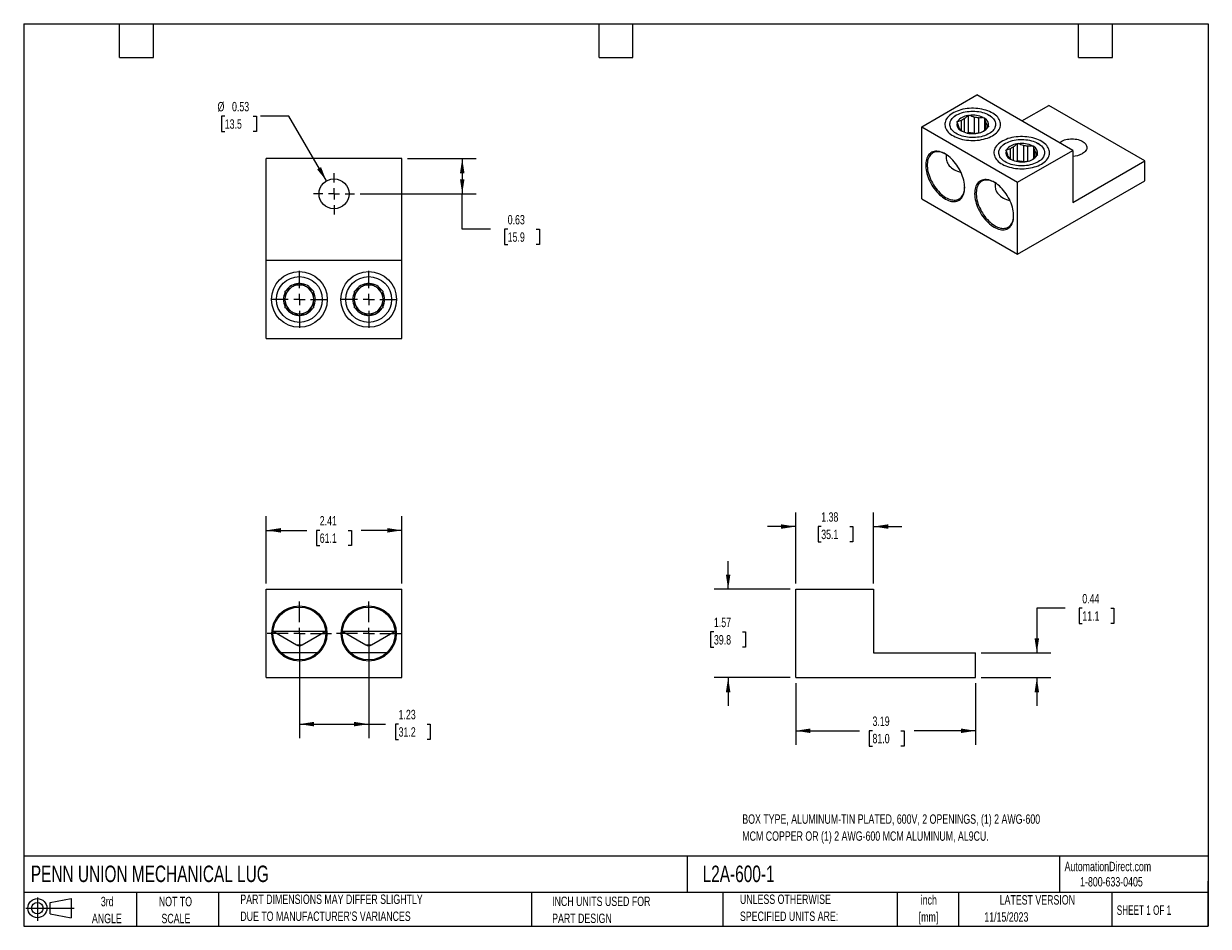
# Model space of a CAD drawing. Header units: inches. Extents: x 0.5 to 21.5, y 0.5 to 16.5.
import ezdxf

# ---------------------------------------------------------------- set-up
doc = ezdxf.new("R2010")
doc.units = ezdxf.units.IN
doc.header["$LTSCALE"] = 2
doc.header["$MEASUREMENT"] = 0
doc.linetypes.add('CENTERX2', pattern=[0.8, 0.5, -0.1, 0.1, -0.1])
doc.layers.add('CENTER', color=40, linetype='CENTERX2')
doc.layers.add('SLD-DEFPOINTS', color=7, linetype='Continuous')
doc.layers.add('DIMENSIONS', color=140, linetype='Continuous', lineweight=25)
doc.layers.add('TEXT', color=140, linetype='Continuous', lineweight=25)
doc.styles.add('SLDTEXTSTYLE0', font='TXT', dxfattribs={"width": 0.7})
doc.styles.add('SLDTEXTSTYLE1', font='TXT', dxfattribs={"width": 0.65})
doc.dimstyles.new('SLDDIMSTYLE0', dxfattribs={"dimtxt": 0.169922, "dimasz": 0.26, "dimexe": 0, "dimexo": 0.0625, "dimgap": 0.04248, "dimtad": 0, "dimtih": 1, "dimtoh": 1, "dimrnd": 1e-09, "dimzin": 12, "dimdsep": 46, "dimtxsty": 'SLDTEXTSTYLE0', "dimsah": 1, "dimcen": 0.09, "dimadec": 0, "dimazin": 3, "dimtfac": 1, "dimtofl": 0, "dimtmove": 0, "dimatfit": 3, "dimfxl": 0, "dimfrac": 2, "dimtolj": 1, "dimtzin": 12, "dimarcsym": 0})
doc.dimstyles.new('SLDDIMSTYLE1', dxfattribs={"dimtxt": 0.169922, "dimasz": 0.26, "dimexe": 0, "dimexo": 0.0625, "dimgap": 0.04248, "dimtad": 0, "dimtih": 1, "dimtoh": 1, "dimrnd": 1e-09, "dimzin": 12, "dimdsep": 46, "dimtxsty": 'SLDTEXTSTYLE0', "dimsah": 1, "dimcen": 0.09, "dimadec": 0, "dimazin": 3, "dimtfac": 1, "dimtmove": 0, "dimatfit": 0, "dimfxl": 0, "dimfrac": 2, "dimtolj": 1, "dimtzin": 12, "dimarcsym": 0})
doc.dimstyles.new('SLDDIMSTYLE2', dxfattribs={"dimtxt": 0.169922, "dimasz": 0.26, "dimexe": 0, "dimexo": 0.0625, "dimgap": 0.04248, "dimtad": 0, "dimtih": 1, "dimtoh": 1, "dimrnd": 1e-09, "dimdsep": 46, "dimtxsty": 'SLDTEXTSTYLE0', "dimsah": 1, "dimcen": 0.09, "dimadec": 0, "dimazin": 2, "dimtfac": 1, "dimtmove": 0, "dimatfit": 0, "dimfxl": 0, "dimfrac": 2, "dimtolj": 1, "dimtzin": 12, "dimarcsym": 0})
doc.dimstyles.new('SLDDIMSTYLE3', dxfattribs={"dimtxt": 0.169922, "dimasz": 0.26, "dimexe": 0, "dimexo": 0.0625, "dimgap": 0.04248, "dimtad": 0, "dimtih": 1, "dimtoh": 1, "dimrnd": 1e-09, "dimdsep": 46, "dimtxsty": 'SLDTEXTSTYLE0', "dimsah": 1, "dimcen": 0.09, "dimadec": 0, "dimazin": 2, "dimtfac": 1, "dimtofl": 0, "dimtmove": 0, "dimatfit": 3, "dimfxl": 0, "dimfrac": 2, "dimtolj": 1, "dimtzin": 12, "dimarcsym": 0})
doc.dimstyles.new('SLDDIMSTYLE4', dxfattribs={"dimtxt": 0.169922, "dimasz": 0.26, "dimexe": 0, "dimexo": 0.0625, "dimgap": 0.04248, "dimtad": 0, "dimtih": 1, "dimtoh": 1, "dimrnd": 1e-09, "dimdsep": 46, "dimtxsty": 'SLDTEXTSTYLE0', "dimsah": 1, "dimcen": 0, "dimadec": 0, "dimazin": 2, "dimtfac": 1, "dimtofl": 0, "dimtmove": 0, "dimatfit": 3, "dimfxl": 0, "dimfrac": 2, "dimtolj": 1, "dimtzin": 12, "dimarcsym": 0})

# ---------------------------------------------------------------- blocks, each defined once
blk = doc.blocks.new('Block11')
at = {"color": 7, "linetype": 'Continuous', "lineweight": 18}
for p, q in [((0, 0.227), (0.856, 0.227)), ((0.204, 0.418), (0.204, 0)), ((0.431, 0.328), (0.801, 0.396)), ((0.431, 0.126), (0.431, 0.328)), ((0.801, 0.396), (0.801, 0.058)), ((0.431, 0.126), (0.801, 0.058))]:
    blk.add_line(p, q, dxfattribs=at)
for radius in [0.169, 0.101]:
    blk.add_circle((0.204, 0.227), radius, dxfattribs=at)
blk = doc.blocks.new('Block12')
at = {"layer": 'SLD-DEFPOINTS'}
blk.add_blockref('Block11', (0, 0), dxfattribs=at)
blk = doc.blocks.new('_D')
at = {"layer": 'DIMENSIONS'}
for p, q in [((4.799, 6.574), (4.799, 7.769)), ((7.204, 6.574), (7.204, 7.769)), ((4.799, 7.519), (5.518, 7.519)), ((5.748, 7.519), (5.691, 7.519)), ((5.691, 7.519), (5.691, 7.249)), ((6.253, 7.519), (6.31, 7.519)), ((6.31, 7.519), (6.31, 7.249)), ((7.204, 7.519), (6.483, 7.519)), ((5.691, 7.249), (5.748, 7.249)), ((6.31, 7.249), (6.253, 7.249))]:
    blk.add_line(p, q, dxfattribs=at)
for points in [[(4.799, 7.519), (5.059, 7.479), (5.059, 7.559)], [(7.204, 7.519), (6.944, 7.559), (6.944, 7.479)]]:
    blk.add_solid(points, dxfattribs=at)
at = {"layer": 'DIMENSIONS', "char_height": 0.1667, "attachment_point": 1, "style": 'SLDTEXTSTYLE0'}
for s, insert in [('2.41', (5.748, 7.772)), ('61.1', (5.748, 7.464))]:
    blk.add_mtext(s, dxfattribs=dict(at, insert=insert))
blk = doc.blocks.new('_D_1')
at = {"layer": 'DIMENSIONS'}
for p, q in [((5.387, 5.591), (5.387, 3.834)), ((6.616, 5.591), (6.616, 3.834)), ((5.387, 4.084), (6.616, 4.084)), ((6.616, 4.084), (6.915, 4.084)), ((7.146, 4.084), (7.089, 4.084)), ((7.089, 4.084), (7.089, 3.814)), ((7.651, 4.084), (7.708, 4.084)), ((7.708, 4.084), (7.708, 3.814)), ((7.089, 3.814), (7.146, 3.814)), ((7.708, 3.814), (7.651, 3.814))]:
    blk.add_line(p, q, dxfattribs=at)
for points in [[(5.387, 4.084), (5.647, 4.044), (5.647, 4.124)], [(6.616, 4.084), (6.356, 4.124), (6.356, 4.044)]]:
    blk.add_solid(points, dxfattribs=at)
at = {"layer": 'DIMENSIONS', "char_height": 0.1667, "attachment_point": 1, "style": 'SLDTEXTSTYLE0'}
for s, insert in [('1.23', (7.146, 4.337)), ('31.2', (7.146, 4.029))]:
    blk.add_mtext(s, dxfattribs=dict(at, insert=insert))
blk = doc.blocks.new('SW_CENTERMARKSYMBOL_0')
at = {"layer": 'CENTER', "color": 0}
for p, q in [((0, 0.2), (0, 0.569)), ((-0.2, 0), (-0.569, 0)), ((0, 0), (-0.1, 0)), ((0, 0), (0, 0.1)), ((0, 0), (0, -0.1)), ((0, 0), (0.1, 0)), ((0.2, 0), (0.569, 0)), ((0, -0.2), (0, -0.569))]:
    blk.add_line(p, q, dxfattribs=at)
blk = doc.blocks.new('SW_CENTERMARKSYMBOL_1')
at = {"layer": 'CENTER', "color": 0}
for p, q in [((0, 0.2), (0, 0.569)), ((-0.2, 0), (-0.569, 0)), ((0, 0), (-0.1, 0)), ((0, 0), (0, 0.1)), ((0, 0), (0, -0.1)), ((0, 0), (0.1, 0)), ((0.2, 0), (0.569, 0)), ((0, -0.2), (0, -0.569))]:
    blk.add_line(p, q, dxfattribs=at)
blk = doc.blocks.new('_D_2')
at = {"layer": 'DIMENSIONS'}
for p, q in [((14.185, 6.574), (14.185, 7.836)), ((15.566, 6.574), (15.566, 7.836)), ((14.185, 7.586), (13.685, 7.586)), ((14.638, 7.586), (14.581, 7.586)), ((14.581, 7.586), (14.581, 7.316)), ((15.143, 7.586), (15.2, 7.586)), ((15.2, 7.586), (15.2, 7.316)), ((15.566, 7.586), (16.066, 7.586)), ((14.581, 7.316), (14.638, 7.316)), ((15.2, 7.316), (15.143, 7.316))]:
    blk.add_line(p, q, dxfattribs=at)
for points in [[(14.185, 7.586), (13.925, 7.626), (13.925, 7.546)], [(15.566, 7.586), (15.826, 7.546), (15.826, 7.626)]]:
    blk.add_solid(points, dxfattribs=at)
at = {"layer": 'DIMENSIONS', "char_height": 0.1667, "attachment_point": 1, "style": 'SLDTEXTSTYLE0'}
for s, insert in [('1.38', (14.638, 7.839)), ('35.1', (14.638, 7.531))]:
    blk.add_mtext(s, dxfattribs=dict(at, insert=insert))
blk = doc.blocks.new('_D_3')
at = {"layer": 'DIMENSIONS'}
for p, q in [((12.988, 6.474), (12.988, 6.974)), ((14.085, 6.474), (12.738, 6.474)), ((12.736, 5.718), (12.678, 5.718)), ((12.678, 5.718), (12.678, 5.447)), ((13.24, 5.718), (13.298, 5.718)), ((13.298, 5.718), (13.298, 5.447)), ((12.678, 5.447), (12.736, 5.447)), ((13.298, 5.447), (13.24, 5.447)), ((14.085, 4.908), (12.738, 4.908)), ((12.988, 4.908), (12.988, 4.408))]:
    blk.add_line(p, q, dxfattribs=at)
for points in [[(12.988, 6.474), (13.028, 6.734), (12.948, 6.734)], [(12.988, 4.908), (12.948, 4.648), (13.028, 4.648)]]:
    blk.add_solid(points, dxfattribs=at)
at = {"layer": 'DIMENSIONS', "char_height": 0.1667, "attachment_point": 1, "style": 'SLDTEXTSTYLE0'}
for s, insert in [('1.57', (12.736, 5.97)), ('39.8', (12.736, 5.662))]:
    blk.add_mtext(s, dxfattribs=dict(at, insert=insert))
blk = doc.blocks.new('_D_4')
at = {"layer": 'DIMENSIONS'}
for p, q in [((14.185, 4.808), (14.185, 3.716)), ((17.374, 4.808), (17.374, 3.716)), ((14.185, 3.966), (15.317, 3.966)), ((15.547, 3.966), (15.49, 3.966)), ((15.49, 3.966), (15.49, 3.696)), ((16.052, 3.966), (16.109, 3.966)), ((16.109, 3.966), (16.109, 3.696)), ((17.374, 3.966), (16.283, 3.966)), ((15.49, 3.696), (15.547, 3.696)), ((16.109, 3.696), (16.052, 3.696))]:
    blk.add_line(p, q, dxfattribs=at)
for points in [[(14.185, 3.966), (14.445, 3.926), (14.445, 4.006)], [(17.374, 3.966), (17.114, 4.006), (17.114, 3.926)]]:
    blk.add_solid(points, dxfattribs=at)
at = {"layer": 'DIMENSIONS', "char_height": 0.1667, "attachment_point": 1, "style": 'SLDTEXTSTYLE0'}
for s, insert in [('3.19', (15.547, 4.219)), ('81.0', (15.547, 3.911))]:
    blk.add_mtext(s, dxfattribs=dict(at, insert=insert))
blk = doc.blocks.new('_D_5')
at = {"layer": 'DIMENSIONS'}
for p, q in [((18.96, 6.138), (18.46, 6.138)), ((18.46, 6.138), (18.46, 5.345)), ((19.266, 6.138), (19.209, 6.138)), ((19.209, 6.138), (19.209, 5.868)), ((19.771, 6.138), (19.828, 6.138)), ((19.828, 6.138), (19.828, 5.868)), ((19.209, 5.868), (19.266, 5.868)), ((19.828, 5.868), (19.771, 5.868)), ((17.474, 5.345), (18.71, 5.345)), ((17.474, 4.908), (18.71, 4.908)), ((18.46, 4.908), (18.46, 4.408))]:
    blk.add_line(p, q, dxfattribs=at)
for points in [[(18.46, 5.345), (18.5, 5.605), (18.42, 5.605)], [(18.46, 4.908), (18.42, 4.648), (18.5, 4.648)]]:
    blk.add_solid(points, dxfattribs=at)
at = {"layer": 'DIMENSIONS', "char_height": 0.1667, "attachment_point": 1, "style": 'SLDTEXTSTYLE0'}
for s, insert in [('0.44', (19.266, 6.391)), ('11.1', (19.266, 6.083))]:
    blk.add_mtext(s, dxfattribs=dict(at, insert=insert))
blk = doc.blocks.new('_D_6')
at = {"layer": 'DIMENSIONS'}
for p, q in [((7.304, 14.11), (8.524, 14.11)), ((8.274, 14.11), (8.274, 13.484)), ((6.467, 13.484), (8.524, 13.484)), ((8.274, 12.857), (8.274, 13.484)), ((8.774, 12.857), (8.274, 12.857)), ((9.08, 12.857), (9.023, 12.857)), ((9.023, 12.857), (9.023, 12.586)), ((9.585, 12.857), (9.642, 12.857)), ((9.642, 12.857), (9.642, 12.586)), ((9.023, 12.586), (9.08, 12.586)), ((9.642, 12.586), (9.585, 12.586))]:
    blk.add_line(p, q, dxfattribs=at)
for points in [[(8.274, 14.11), (8.234, 13.85), (8.314, 13.85)], [(8.274, 13.484), (8.314, 13.744), (8.234, 13.744)]]:
    blk.add_solid(points, dxfattribs=at)
at = {"layer": 'DIMENSIONS', "char_height": 0.1667, "attachment_point": 1, "style": 'SLDTEXTSTYLE0'}
for s, insert in [('0.63', (9.08, 13.109)), ('15.9', (9.08, 12.801))]:
    blk.add_mtext(s, dxfattribs=dict(at, insert=insert))
blk = doc.blocks.new('_D_7')
at = {"layer": 'DIMENSIONS'}
for p, q in [((4.064, 14.86), (4.007, 14.86)), ((4.007, 14.86), (4.007, 14.59)), ((4.569, 14.86), (4.626, 14.86)), ((4.626, 14.86), (4.626, 14.59)), ((5.198, 14.86), (4.698, 14.86)), ((5.867, 13.714), (5.198, 14.86)), ((4.007, 14.59), (4.064, 14.59)), ((4.626, 14.59), (4.569, 14.59))]:
    blk.add_line(p, q, dxfattribs=at)
blk.add_solid([(5.867, 13.714), (5.771, 13.958), (5.702, 13.918)], dxfattribs=at)
at = {"layer": 'DIMENSIONS', "char_height": 0.1667, "attachment_point": 1, "style": 'SLDTEXTSTYLE0'}
for s, insert in [('%%c', (3.936, 15.113)), ('0.53', (4.193, 15.113)), ('13.5', (4.064, 14.805))]:
    blk.add_mtext(s, dxfattribs=dict(at, insert=insert))
blk = doc.blocks.new('SW_CENTERMARKSYMBOL_2')
at = {"layer": 'CENTER', "color": 0}
for p, q in [((0, 0.2), (0, 0.50575)), ((-0.2, 0), (-0.50575, 0)), ((0, 0), (-0.1, 0)), ((0, 0), (0, 0.1)), ((0, 0), (0, -0.1)), ((0, 0), (0.1, 0)), ((0.2, 0), (0.50575, 0)), ((0, -0.2), (0, -0.50575))]:
    blk.add_line(p, q, dxfattribs=at)
blk = doc.blocks.new('SW_CENTERMARKSYMBOL_3')
at = {"layer": 'CENTER', "color": 0}
for p, q in [((0, 0.2), (0, 0.50575)), ((-0.2, 0), (-0.50575, 0)), ((0, 0), (-0.1, 0)), ((0, 0), (0, 0.1)), ((0, 0), (0, -0.1)), ((0, 0), (0.1, 0)), ((0.2, 0), (0.50575, 0)), ((0, -0.2), (0, -0.50575))]:
    blk.add_line(p, q, dxfattribs=at)
blk = doc.blocks.new('SW_CENTERMARKSYMBOL_4')
at = {"layer": 'CENTER', "color": 0}
for p, q in [((0, 0.2), (0, 0.366)), ((-0.2, 0), (-0.366, 0)), ((0, 0), (-0.1, 0)), ((0, 0), (0, 0.1)), ((0, 0), (0, -0.1)), ((0, 0), (0.1, 0)), ((0.2, 0), (0.366, 0)), ((0, -0.2), (0, -0.366))]:
    blk.add_line(p, q, dxfattribs=at)

msp = doc.modelspace()

# ---------------------------------------------------------------- linework, layer by layer
for p, q in [((16.419, 14.673), (17.396, 15.237)), ((19.097, 14.255), (17.396, 15.237)), ((18.195, 14.776), (18.674, 15.052)), ((20.375, 14.07), (18.674, 15.052)), ((17.037, 14.881), (17.006, 14.863)), ((17.041, 14.759), (17.055, 14.767)), ((17.047, 14.748), (17.041, 14.759)), ((17.118, 14.781), (17.118, 14.596)), ((17.172, 14.812), (17.172, 14.577)), ((17.234, 14.87), (17.248, 14.878)), ((17.248, 14.878), (17.267, 14.875)), ((17.248, 14.572), (17.248, 14.878)), ((17.352, 14.84), (17.352, 14.556)), ((17.426, 14.828), (17.426, 14.563)), ((17.511, 14.837), (17.53, 14.834)), ((17.53, 14.834), (17.535, 14.823)), ((17.53, 14.834), (17.53, 14.606)), ((17.558, 14.63), (17.558, 14.752)), ((17.578, 14.709), (17.578, 14.649)), ((17.642, 14.863), (17.611, 14.881)), ((16.419, 13.394), (16.419, 14.673)), ((16.419, 14.673), (18.12, 13.691)), ((17.117, 14.596), (17.112, 14.607)), ((17.136, 14.593), (17.117, 14.596)), ((17.248, 14.572), (17.23, 14.561)), ((17.352, 14.556), (17.248, 14.572)), ((17.399, 14.552), (17.38, 14.555)), ((17.413, 14.56), (17.399, 14.552)), ((17.606, 14.671), (17.592, 14.663)), ((17.601, 14.682), (17.606, 14.671)), ((17.905, 14.379), (17.874, 14.361)), ((18.04, 14.311), (18.04, 14.076)), ((18.103, 14.369), (18.117, 14.377)), ((18.117, 14.377), (18.136, 14.374)), ((18.117, 14.07), (18.117, 14.377)), ((18.221, 14.339), (18.221, 14.054)), ((18.295, 14.327), (18.295, 14.062)), ((18.38, 14.336), (18.399, 14.333)), ((18.399, 14.333), (18.404, 14.322)), ((18.399, 14.333), (18.399, 14.105)), ((18.51, 14.361), (18.479, 14.379)), ((7.204, 14.11), (4.799, 14.11)), ((4.799, 12.303), (4.799, 14.11)), ((7.204, 12.303), (7.204, 14.11)), ((16.855, 14.18), (16.855, 14.107)), ((17.91, 14.257), (17.924, 14.265)), ((17.915, 14.246), (17.91, 14.257)), ((17.986, 14.094), (17.981, 14.105)), ((17.986, 14.279), (17.986, 14.094)), ((18.005, 14.091), (17.986, 14.094)), ((18.117, 14.07), (18.098, 14.06)), ((18.221, 14.054), (18.117, 14.07)), ((18.12, 13.691), (19.097, 14.255)), ((18.427, 14.128), (18.427, 14.251)), ((18.447, 14.208), (18.447, 14.148)), ((18.474, 14.17), (18.46, 14.162)), ((18.469, 14.181), (18.474, 14.17)), ((19.097, 14.255), (19.097, 13.333)), ((19.097, 13.333), (20.375, 14.07)), ((20.375, 13.714), (20.375, 14.07)), ((18.268, 14.051), (18.249, 14.054)), ((18.282, 14.059), (18.268, 14.051)), ((17.723, 13.679), (17.723, 13.605)), ((18.12, 12.412), (20.375, 13.714)), ((18.12, 12.412), (18.12, 13.691)), ((16.419, 13.394), (18.12, 12.412)), ((7.204, 12.303), (4.799, 12.303)), ((4.799, 10.921), (4.799, 12.303)), ((7.204, 10.921), (7.204, 12.303)), ((5.134, 11.758), (5.151, 11.768)), ((5.37, 11.895), (5.387, 11.904)), ((5.387, 11.904), (5.404, 11.895)), ((5.623, 11.768), (5.64, 11.758)), ((6.363, 11.758), (6.38, 11.768)), ((6.599, 11.895), (6.616, 11.904)), ((6.616, 11.904), (6.633, 11.895)), ((6.852, 11.768), (6.869, 11.758)), ((5.134, 11.739), (5.134, 11.758)), ((5.64, 11.758), (5.64, 11.739)), ((6.363, 11.739), (6.363, 11.758)), ((6.869, 11.758), (6.869, 11.739)), ((5.134, 11.466), (5.134, 11.486)), ((5.151, 11.456), (5.134, 11.466)), ((5.64, 11.466), (5.623, 11.456)), ((5.64, 11.486), (5.64, 11.466)), ((6.363, 11.466), (6.363, 11.486)), ((6.38, 11.456), (6.363, 11.466)), ((6.869, 11.466), (6.852, 11.456)), ((6.869, 11.486), (6.869, 11.466)), ((5.387, 11.32), (5.37, 11.33)), ((5.404, 11.33), (5.387, 11.32)), ((6.616, 11.32), (6.599, 11.33)), ((6.633, 11.33), (6.616, 11.32)), ((4.799, 10.921), (7.204, 10.921)), ((4.799, 6.474), (7.204, 6.474)), ((4.799, 4.908), (4.799, 6.474)), ((7.204, 4.908), (7.204, 6.474)), ((14.185, 4.908), (14.185, 6.474)), ((14.185, 6.474), (15.566, 6.474)), ((15.566, 6.474), (15.566, 5.345)), ((4.92, 5.73), (5.855, 5.73)), ((4.92, 5.729), (5.337, 5.488)), ((5.437, 5.488), (5.855, 5.729)), ((6.148, 5.73), (7.083, 5.73)), ((6.148, 5.729), (6.566, 5.488)), ((6.666, 5.488), (7.083, 5.729)), ((5.337, 5.488), (5.437, 5.488)), ((6.566, 5.488), (6.666, 5.488)), ((5.703, 5.345), (5.071, 5.345)), ((6.932, 5.345), (6.3, 5.345)), ((15.566, 5.345), (17.374, 5.345)), ((17.374, 4.908), (17.374, 5.345)), ((4.799, 4.908), (7.204, 4.908)), ((14.185, 4.908), (17.374, 4.908))]:
    msp.add_line(p, q)
at = {"flags": 128}
for points in [[(17.673, 14.514), (17.699, 14.53), (17.722, 14.547), (17.744, 14.565), (17.763, 14.585), (17.779, 14.605), (17.792, 14.625), (17.803, 14.647), (17.811, 14.668), (17.815, 14.69), (17.817, 14.712), (17.816, 14.734), (17.812, 14.756), (17.805, 14.778), (17.795, 14.799), (17.782, 14.82), (17.767, 14.841), (17.749, 14.86), (17.728, 14.879), (17.705, 14.896), (17.679, 14.913), (17.652, 14.928), (17.622, 14.942), (17.591, 14.955), (17.558, 14.966), (17.524, 14.976), (17.488, 14.984), (17.451, 14.99), (17.414, 14.995), (17.376, 14.999), (17.338, 15), (17.3, 15), (17.262, 14.998), (17.224, 14.994), (17.187, 14.989), (17.15, 14.982), (17.115, 14.973), (17.081, 14.963), (17.048, 14.952), (17.017, 14.939), (16.988, 14.924), (16.961, 14.909), (16.936, 14.892), (16.914, 14.874), (16.894, 14.855), (16.876, 14.836), (16.861, 14.815), (16.849, 14.794), (16.84, 14.773), (16.834, 14.751), (16.83, 14.729), (16.83, 14.707), (16.833, 14.685), (16.838, 14.663), (16.847, 14.641), (16.858, 14.62), (16.872, 14.6), (16.889, 14.58), (16.908, 14.561), (16.93, 14.543), (16.955, 14.526), (16.981, 14.51), (17.01, 14.495), (17.04, 14.482), (17.073, 14.47), (17.106, 14.459), (17.141, 14.45), (17.177, 14.443), (17.214, 14.437), (17.252, 14.433), (17.29, 14.431), (17.328, 14.43), (17.367, 14.431), (17.405, 14.434), (17.442, 14.438), (17.479, 14.445), (17.515, 14.452), (17.549, 14.462), (17.583, 14.472), (17.615, 14.485), (17.645, 14.499), (17.673, 14.514)], [(17.611, 14.881), (17.634, 14.866), (17.655, 14.85), (17.674, 14.833), (17.691, 14.815), (17.704, 14.797), (17.715, 14.777), (17.723, 14.758), (17.727, 14.738), (17.729, 14.718), (17.728, 14.697), (17.724, 14.677), (17.717, 14.658), (17.707, 14.638), (17.694, 14.62), (17.679, 14.602), (17.66, 14.584), (17.64, 14.568), (17.617, 14.553), (17.591, 14.539), (17.564, 14.526), (17.535, 14.515), (17.505, 14.505), (17.473, 14.497), (17.44, 14.491), (17.406, 14.486), (17.372, 14.482), (17.337, 14.481), (17.302, 14.481), (17.267, 14.483), (17.233, 14.487), (17.199, 14.492), (17.166, 14.499), (17.135, 14.508), (17.105, 14.518), (17.076, 14.53), (17.049, 14.542), (17.025, 14.557), (17.002, 14.572), (16.982, 14.589), (16.964, 14.606), (16.95, 14.624), (16.937, 14.643), (16.928, 14.663), (16.922, 14.682), (16.918, 14.702), (16.918, 14.723), (16.921, 14.743), (16.926, 14.763), (16.935, 14.782), (16.946, 14.801), (16.961, 14.82), (16.977, 14.837), (16.997, 14.854), (17.019, 14.87), (17.043, 14.884), (17.069, 14.898), (17.097, 14.909), (17.127, 14.92), (17.158, 14.929), (17.191, 14.936), (17.224, 14.942), (17.258, 14.946), (17.293, 14.949), (17.328, 14.949), (17.363, 14.948), (17.397, 14.945), (17.431, 14.941), (17.465, 14.935), (17.497, 14.927), (17.528, 14.918), (17.557, 14.907), (17.585, 14.894), (17.611, 14.881)], [(18.541, 14.012), (18.567, 14.028), (18.591, 14.046), (18.612, 14.064), (18.631, 14.083), (18.647, 14.103), (18.661, 14.124), (18.671, 14.145), (18.679, 14.167), (18.684, 14.189), (18.686, 14.211), (18.685, 14.233), (18.681, 14.255), (18.674, 14.277), (18.664, 14.298), (18.651, 14.319), (18.636, 14.339), (18.617, 14.359), (18.597, 14.377), (18.573, 14.395), (18.548, 14.411), (18.52, 14.427), (18.491, 14.441), (18.459, 14.453), (18.427, 14.465), (18.392, 14.474), (18.357, 14.482), (18.32, 14.489), (18.283, 14.494), (18.245, 14.497), (18.207, 14.499), (18.168, 14.498), (18.13, 14.496), (18.092, 14.493), (18.055, 14.488), (18.019, 14.481), (17.984, 14.472), (17.949, 14.462), (17.917, 14.45), (17.886, 14.437), (17.857, 14.423), (17.83, 14.407), (17.805, 14.39), (17.782, 14.373), (17.762, 14.354), (17.745, 14.334), (17.73, 14.314), (17.718, 14.293), (17.709, 14.271), (17.702, 14.25), (17.699, 14.227), (17.699, 14.205), (17.701, 14.183), (17.707, 14.161), (17.715, 14.14), (17.727, 14.119), (17.741, 14.098), (17.758, 14.078), (17.777, 14.059), (17.799, 14.041), (17.823, 14.024), (17.85, 14.008), (17.878, 13.994), (17.909, 13.98), (17.941, 13.968), (17.975, 13.958), (18.01, 13.949), (18.046, 13.941), (18.083, 13.936), (18.121, 13.932), (18.159, 13.929), (18.197, 13.929), (18.235, 13.93), (18.273, 13.933), (18.311, 13.937), (18.347, 13.943), (18.383, 13.951), (18.418, 13.96), (18.451, 13.971), (18.483, 13.983), (18.513, 13.997), (18.541, 14.012)], [(18.479, 14.379), (18.503, 14.364), (18.524, 14.348), (18.543, 14.332), (18.559, 14.314), (18.573, 14.295), (18.583, 14.276), (18.591, 14.256), (18.596, 14.236), (18.598, 14.216), (18.597, 14.196), (18.593, 14.176), (18.586, 14.156), (18.576, 14.137), (18.563, 14.118), (18.547, 14.1), (18.529, 14.083), (18.508, 14.067), (18.485, 14.052), (18.46, 14.038), (18.433, 14.025), (18.404, 14.014), (18.373, 14.004), (18.341, 13.996), (18.308, 13.989), (18.275, 13.984), (18.24, 13.981), (18.205, 13.98), (18.17, 13.98), (18.136, 13.982), (18.101, 13.985), (18.068, 13.991), (18.035, 13.998), (18.003, 14.006), (17.973, 14.016), (17.945, 14.028), (17.918, 14.041), (17.893, 14.055), (17.871, 14.071), (17.851, 14.087), (17.833, 14.105), (17.818, 14.123), (17.806, 14.142), (17.797, 14.161), (17.79, 14.181), (17.787, 14.201), (17.787, 14.221), (17.789, 14.241), (17.795, 14.261), (17.803, 14.281), (17.815, 14.3), (17.829, 14.318), (17.846, 14.336), (17.865, 14.353), (17.887, 14.368), (17.912, 14.383), (17.938, 14.396), (17.966, 14.408), (17.996, 14.419), (18.027, 14.428), (18.059, 14.435), (18.093, 14.441), (18.127, 14.445), (18.162, 14.447), (18.197, 14.448), (18.231, 14.447), (18.266, 14.444), (18.3, 14.439), (18.333, 14.433), (18.365, 14.425), (18.396, 14.416), (18.426, 14.405), (18.453, 14.393), (18.479, 14.379)], [(18.861, 14.392), (18.866, 14.396), (18.884, 14.408), (18.904, 14.42), (18.926, 14.43), (18.95, 14.439), (18.975, 14.446), (19.002, 14.452), (19.029, 14.456), (19.057, 14.459), (19.085, 14.459), (19.113, 14.458), (19.141, 14.455), (19.168, 14.451), (19.195, 14.445), (19.22, 14.437), (19.243, 14.428), (19.264, 14.417), (19.284, 14.405), (19.301, 14.392), (19.316, 14.378), (19.328, 14.364), (19.337, 14.348), (19.343, 14.332), (19.347, 14.316), (19.347, 14.3), (19.345, 14.284), (19.339, 14.268), (19.33, 14.252), (19.319, 14.237), (19.305, 14.223), (19.288, 14.21), (19.27, 14.197), (19.27, 14.197)], [(17.181, 13.594), (17.179, 13.625), (17.176, 13.658), (17.171, 13.691), (17.164, 13.725), (17.155, 13.76), (17.144, 13.794), (17.131, 13.829), (17.116, 13.863), (17.1, 13.897), (17.082, 13.93), (17.062, 13.963), (17.041, 13.994), (17.019, 14.024), (16.996, 14.053), (16.972, 14.081), (16.947, 14.106), (16.921, 14.13), (16.895, 14.152), (16.868, 14.171), (16.842, 14.188), (16.815, 14.203), (16.788, 14.216), (16.762, 14.225), (16.736, 14.233), (16.711, 14.237), (16.686, 14.239), (16.662, 14.239), (16.64, 14.235), (16.618, 14.229), (16.598, 14.22), (16.579, 14.209), (16.562, 14.195), (16.546, 14.179), (16.533, 14.161), (16.521, 14.14), (16.51, 14.117), (16.502, 14.092), (16.496, 14.066), (16.492, 14.038), (16.49, 14.008), (16.49, 13.977), (16.492, 13.945), (16.496, 13.912), (16.502, 13.878), (16.51, 13.844), (16.521, 13.81), (16.533, 13.775), (16.546, 13.741), (16.562, 13.707), (16.579, 13.673), (16.598, 13.64), (16.618, 13.608), (16.64, 13.577), (16.662, 13.548), (16.686, 13.519), (16.711, 13.493), (16.736, 13.468), (16.762, 13.446), (16.788, 13.425), (16.815, 13.407), (16.842, 13.391), (16.868, 13.377), (16.895, 13.366), (16.921, 13.357), (16.947, 13.351), (16.972, 13.348), (16.996, 13.347), (17.019, 13.349), (17.041, 13.354), (17.062, 13.362), (17.082, 13.372), (17.1, 13.384), (17.116, 13.399), (17.131, 13.416), (17.144, 13.436), (17.155, 13.458), (17.164, 13.482), (17.171, 13.507), (17.176, 13.535), (17.179, 13.564), (17.181, 13.594)], [(16.842, 14.188), (16.816, 14.201), (16.79, 14.212), (16.764, 14.22), (16.739, 14.226), (16.715, 14.229), (16.691, 14.229), (16.668, 14.227), (16.647, 14.221), (16.626, 14.214), (16.608, 14.203), (16.59, 14.19), (16.575, 14.175), (16.561, 14.157), (16.549, 14.137), (16.538, 14.115), (16.53, 14.091), (16.524, 14.065), (16.52, 14.037), (16.518, 14.008), (16.518, 13.977), (16.52, 13.946), (16.524, 13.913), (16.53, 13.88), (16.538, 13.846), (16.549, 13.813), (16.561, 13.779), (16.575, 13.745), (16.59, 13.711), (16.608, 13.678), (16.626, 13.646), (16.647, 13.615), (16.668, 13.585), (16.691, 13.556), (16.715, 13.529), (16.739, 13.504), (16.764, 13.48), (16.79, 13.459), (16.816, 13.439), (16.842, 13.422), (16.869, 13.408), (16.895, 13.396), (16.921, 13.386), (16.946, 13.379), (16.971, 13.375), (16.995, 13.373), (17.019, 13.374), (17.041, 13.378), (17.062, 13.385), (17.081, 13.394), (17.099, 13.406), (17.116, 13.42), (17.13, 13.437), (17.143, 13.455), (17.155, 13.477), (17.164, 13.5), (17.171, 13.525), (17.176, 13.552), (17.179, 13.58), (17.18, 13.602)], [(16.855, 14.107), (16.855, 14.104), (16.857, 14.083), (16.862, 14.061), (16.869, 14.04), (16.88, 14.02), (16.893, 14), (16.909, 13.98), (16.928, 13.962), (16.949, 13.944), (16.973, 13.927), (16.999, 13.912), (17.027, 13.898), (17.056, 13.885), (17.088, 13.873), (17.115, 13.864)], [(17.704, 12.893), (17.73, 12.879), (17.757, 12.867), (17.783, 12.858), (17.809, 12.851), (17.834, 12.847), (17.859, 12.846), (17.882, 12.847), (17.905, 12.851), (17.926, 12.858), (17.946, 12.867), (17.964, 12.879), (17.981, 12.894), (17.996, 12.91), (18.009, 12.93), (18.021, 12.951), (18.03, 12.974), (18.038, 12.999), (18.044, 13.026), (18.047, 13.055), (18.049, 13.085), (18.049, 13.116), (18.046, 13.148), (18.041, 13.181), (18.035, 13.215), (18.026, 13.25), (18.015, 13.284), (18.003, 13.319), (17.989, 13.353), (17.973, 13.387), (17.955, 13.421), (17.936, 13.453), (17.915, 13.485), (17.893, 13.516), (17.871, 13.545), (17.847, 13.573), (17.822, 13.599), (17.796, 13.623), (17.77, 13.645), (17.744, 13.665), (17.717, 13.683), (17.69, 13.698), (17.664, 13.711), (17.637, 13.722), (17.611, 13.73), (17.585, 13.735), (17.561, 13.738), (17.537, 13.738), (17.514, 13.735), (17.492, 13.729), (17.471, 13.721), (17.452, 13.711), (17.435, 13.698), (17.419, 13.682), (17.404, 13.664), (17.392, 13.644), (17.381, 13.622), (17.373, 13.597), (17.366, 13.571), (17.361, 13.543), (17.359, 13.514), (17.358, 13.484), (17.36, 13.452), (17.363, 13.419), (17.369, 13.386), (17.377, 13.351), (17.386, 13.317), (17.398, 13.282), (17.411, 13.248), (17.426, 13.214), (17.443, 13.18), (17.462, 13.147), (17.482, 13.114), (17.503, 13.083), (17.525, 13.053), (17.549, 13.025), (17.573, 12.998), (17.598, 12.973), (17.624, 12.95), (17.65, 12.929), (17.677, 12.91), (17.704, 12.893)], [(17.711, 13.687), (17.685, 13.7), (17.659, 13.711), (17.633, 13.719), (17.608, 13.725), (17.583, 13.728), (17.559, 13.728), (17.537, 13.725), (17.515, 13.72), (17.495, 13.712), (17.476, 13.702), (17.459, 13.689), (17.443, 13.673), (17.429, 13.656), (17.417, 13.636), (17.407, 13.613), (17.399, 13.589), (17.393, 13.563), (17.388, 13.536), (17.386, 13.506), (17.386, 13.476), (17.388, 13.444), (17.393, 13.412), (17.399, 13.379), (17.407, 13.345), (17.417, 13.311), (17.429, 13.277), (17.443, 13.243), (17.459, 13.21), (17.476, 13.177), (17.495, 13.145), (17.515, 13.113), (17.537, 13.083), (17.559, 13.055), (17.583, 13.028), (17.608, 13.002), (17.633, 12.979), (17.659, 12.957), (17.685, 12.938), (17.711, 12.921), (17.737, 12.906), (17.764, 12.894), (17.789, 12.885), (17.815, 12.878), (17.84, 12.873), (17.864, 12.872), (17.887, 12.873), (17.909, 12.877), (17.93, 12.883), (17.95, 12.893), (17.968, 12.904), (17.984, 12.918), (17.999, 12.935), (18.012, 12.954), (18.023, 12.975), (18.032, 12.998), (18.04, 13.023), (18.045, 13.05), (18.048, 13.079), (18.049, 13.101)], [(17.723, 13.605), (17.723, 13.603), (17.725, 13.581), (17.73, 13.56), (17.738, 13.539), (17.748, 13.518), (17.762, 13.498), (17.778, 13.479), (17.797, 13.46), (17.818, 13.443), (17.842, 13.426), (17.867, 13.41), (17.895, 13.396), (17.925, 13.383), (17.956, 13.372), (17.984, 13.363)]]:
    msp.add_lwpolyline(points, dxfattribs=at)
for centre, radius in [((6.001, 13.484), 0.266), ((5.387, 11.612), 0.494), ((5.387, 11.612), 0.406), ((6.616, 11.612), 0.494), ((6.616, 11.612), 0.406), ((5.387, 5.691), 0.489), ((5.387, 5.691), 0.469), ((6.616, 5.691), 0.489), ((6.616, 5.691), 0.469)]:
    msp.add_circle(centre, radius)
for centre, radius, start, end in [((17.164, 14.717), 0.122, 165.2434, 244.5535), ((17.265, 14.61), 0.262, 96.8014, 143.1932), ((17.264, 14.59), 0.241, 112.5063, 127.4883), ((17.325, 14.442), 0.437, 64.7916, 97.6223), ((17.326, 14.429), 0.412, 75.9795, 86.4345), ((17.483, 14.713), 0.122, 345.2434, 64.5535), ((17.476, 14.688), 0.104, 11.7473, 38.0496), ((17.171, 14.698), 0.104, 191.7473, 218.0496), ((17.322, 14.988), 0.437, 244.7916, 277.6223), ((17.324, 14.117), 0.44, 86.3043, 96.1358), ((17.382, 14.82), 0.262, 276.8014, 323.1932), ((17.402, 14.768), 0.207, 302.5574, 308.0102), ((18.134, 14.108), 0.262, 96.8014, 143.1932), ((18.133, 14.088), 0.241, 112.5063, 127.4883), ((18.194, 13.94), 0.437, 64.7916, 97.6223), ((18.195, 13.927), 0.412, 75.9795, 86.4345), ((18.352, 14.212), 0.122, 345.2434, 64.5535), ((18.033, 14.215), 0.122, 165.2434, 244.5535), ((18.039, 14.196), 0.104, 191.7473, 218.0496), ((18.191, 14.487), 0.437, 244.7916, 277.6223), ((18.251, 14.319), 0.262, 276.8014, 323.1932), ((18.271, 14.267), 0.207, 302.5574, 308.0102), ((18.345, 14.187), 0.104, 11.7473, 38.0496), ((19.09, 14.535), 0.382, 271.019, 298.0066), ((18.192, 13.615), 0.44, 86.3043, 96.1358), ((5.387, 11.612), 0.256, 128.634, 171.366), ((5.387, 11.612), 0.283, 93.4542, 146.5458), ((5.387, 11.612), 0.256, 111.366, 128.634), ((5.387, 11.612), 0.256, 68.634, 111.366), ((5.387, 11.612), 0.283, 33.4542, 86.5458), ((5.387, 11.612), 0.256, 51.366, 68.634), ((5.387, 11.612), 0.256, 8.634, 51.366), ((6.616, 11.612), 0.256, 128.634, 171.366), ((6.616, 11.612), 0.283, 93.4542, 146.5458), ((6.616, 11.612), 0.256, 111.366, 128.634), ((6.616, 11.612), 0.256, 68.634, 111.366), ((6.616, 11.612), 0.283, 33.4542, 86.5458), ((6.616, 11.612), 0.256, 51.366, 68.634), ((6.616, 11.612), 0.256, 8.634, 51.366), ((5.387, 11.612), 0.283, 153.4542, 206.5458), ((5.387, 11.612), 0.256, 171.366, 188.634), ((5.387, 11.612), 0.256, 188.634, 231.366), ((5.387, 11.612), 0.256, 308.634, 351.366), ((5.387, 11.612), 0.283, 333.4542, 26.5458), ((5.387, 11.612), 0.256, 351.366, 8.634), ((6.616, 11.612), 0.283, 153.4542, 206.5458), ((6.616, 11.612), 0.256, 171.366, 188.634), ((6.616, 11.612), 0.256, 188.634, 231.366), ((6.616, 11.612), 0.256, 308.634, 351.366), ((6.616, 11.612), 0.283, 333.4542, 26.5458), ((6.616, 11.612), 0.256, 351.366, 8.634), ((5.387, 11.612), 0.283, 213.4542, 266.5458), ((5.387, 11.612), 0.256, 231.366, 248.634), ((5.387, 11.612), 0.256, 248.634, 291.366), ((5.387, 11.612), 0.283, 273.4542, 326.5458), ((5.387, 11.612), 0.256, 291.366, 308.634), ((6.616, 11.612), 0.283, 213.4542, 266.5458), ((6.616, 11.612), 0.256, 231.366, 248.634), ((6.616, 11.612), 0.256, 248.634, 291.366), ((6.616, 11.612), 0.283, 273.4542, 326.5458), ((6.616, 11.612), 0.256, 291.366, 308.634), ((5.387, 5.574), 0.1, 240, 300), ((6.616, 5.574), 0.1, 240, 300)]:
    msp.add_arc(centre, radius, start, end)
for points in [[(17.047, 14.748), (17.054, 14.722), (17.061, 14.698), (17.069, 14.677)], [(17.118, 14.781), (17.096, 14.772), (17.075, 14.768), (17.055, 14.767)], [(17.234, 14.87), (17.214, 14.848), (17.194, 14.828), (17.172, 14.812)], [(17.352, 14.84), (17.322, 14.848), (17.294, 14.861), (17.267, 14.875)], [(17.511, 14.837), (17.484, 14.831), (17.456, 14.828), (17.426, 14.828)], [(17.558, 14.752), (17.55, 14.773), (17.543, 14.797), (17.535, 14.823)], [(17.601, 14.682), (17.593, 14.688), (17.586, 14.696), (17.578, 14.709)], [(17.089, 14.634), (17.097, 14.621), (17.105, 14.612), (17.112, 14.607)], [(17.53, 14.606), (17.551, 14.622), (17.572, 14.642), (17.592, 14.663)], [(18.103, 14.369), (18.083, 14.347), (18.062, 14.327), (18.04, 14.311)], [(18.221, 14.339), (18.191, 14.347), (18.163, 14.359), (18.136, 14.374)], [(18.38, 14.336), (18.352, 14.33), (18.324, 14.326), (18.295, 14.327)], [(18.427, 14.251), (18.419, 14.272), (18.411, 14.296), (18.404, 14.322)], [(17.915, 14.246), (17.922, 14.22), (17.93, 14.196), (17.938, 14.175)], [(17.986, 14.279), (17.964, 14.271), (17.944, 14.267), (17.924, 14.265)], [(17.958, 14.132), (17.966, 14.119), (17.973, 14.111), (17.981, 14.105)], [(18.398, 14.104), (18.42, 14.12), (18.441, 14.14), (18.46, 14.162)], [(18.469, 14.181), (18.462, 14.186), (18.454, 14.195), (18.447, 14.208)], [(5.227, 11.812), (5.201, 11.797), (5.176, 11.782), (5.151, 11.768)], [(5.37, 11.895), (5.346, 11.88), (5.321, 11.866), (5.294, 11.851)], [(5.48, 11.851), (5.454, 11.866), (5.429, 11.88), (5.404, 11.895)], [(5.623, 11.768), (5.599, 11.782), (5.574, 11.797), (5.547, 11.812)], [(6.456, 11.812), (6.429, 11.797), (6.404, 11.782), (6.38, 11.768)], [(6.599, 11.895), (6.574, 11.88), (6.549, 11.866), (6.522, 11.851)], [(6.709, 11.851), (6.682, 11.866), (6.657, 11.88), (6.633, 11.895)], [(6.852, 11.768), (6.827, 11.782), (6.802, 11.797), (6.775, 11.812)], [(5.134, 11.739), (5.134, 11.71), (5.134, 11.681), (5.134, 11.651)], [(5.134, 11.574), (5.134, 11.543), (5.134, 11.514), (5.134, 11.486)], [(5.64, 11.651), (5.64, 11.681), (5.64, 11.71), (5.64, 11.739)], [(5.64, 11.486), (5.64, 11.514), (5.64, 11.543), (5.64, 11.574)], [(6.363, 11.739), (6.363, 11.71), (6.363, 11.681), (6.363, 11.651)], [(6.363, 11.574), (6.363, 11.543), (6.363, 11.514), (6.363, 11.486)], [(6.869, 11.651), (6.869, 11.681), (6.869, 11.71), (6.869, 11.739)], [(6.869, 11.486), (6.869, 11.514), (6.869, 11.543), (6.869, 11.574)], [(5.151, 11.456), (5.176, 11.442), (5.201, 11.428), (5.227, 11.412)], [(5.294, 11.374), (5.321, 11.359), (5.346, 11.344), (5.37, 11.33)], [(5.404, 11.33), (5.429, 11.344), (5.454, 11.359), (5.48, 11.374)], [(5.547, 11.412), (5.574, 11.428), (5.599, 11.442), (5.623, 11.456)], [(6.38, 11.456), (6.404, 11.442), (6.429, 11.428), (6.456, 11.412)], [(6.522, 11.374), (6.549, 11.359), (6.574, 11.344), (6.599, 11.33)], [(6.633, 11.33), (6.657, 11.344), (6.682, 11.359), (6.709, 11.374)], [(6.775, 11.412), (6.802, 11.428), (6.827, 11.442), (6.852, 11.456)]]:
    msp.add_open_spline(points, degree=3)
at = {"layer": 'TEXT'}
for p, q in [((0.5, 16.5), (21.5, 16.5)), ((0.5, 16.5), (0.5, 0.5)), ((2.2, 15.9), (2.2, 16.5)), ((2.8, 15.9), (2.8, 16.5)), ((10.7, 15.9), (10.7, 16.5)), ((11.3, 15.9), (11.3, 16.5)), ((19.2, 15.9), (19.2, 16.5)), ((19.8, 15.9), (19.8, 16.5)), ((21.5, 16.5), (21.5, 0.5)), ((2.2, 15.9), (2.8, 15.9)), ((10.7, 15.9), (11.3, 15.9)), ((19.2, 15.9), (19.8, 15.9)), ((21.5, 1.742), (0.5, 1.742)), ((12.264, 1.742), (12.264, 1.1)), ((18.864, 1.742), (18.864, 1.1)), ((21.5, 0.5), (21.5, 1.3)), ((21.5, 1.1), (0.5, 1.1)), ((2.5, 1.1), (2.5, 0.5)), ((3.954, 1.1), (3.954, 0.5)), ((9.5, 1.1), (9.5, 0.5)), ((12.896, 1.1), (12.896, 0.5)), ((15.986, 1.1), (15.986, 0.5)), ((17.072, 1.1), (17.072, 0.5)), ((19.791, 1.1), (19.791, 0.5)), ((0.5, 0.5), (21.5, 0.5))]:
    msp.add_line(p, q, dxfattribs=at)

# ---------------------------------------------------------------- block references
at = {"layer": 'CENTER'}
for name, p in [('SW_CENTERMARKSYMBOL_4', (6.001, 13.484)), ('SW_CENTERMARKSYMBOL_3', (5.387, 11.612)), ('SW_CENTERMARKSYMBOL_2', (6.616, 11.612)), ('SW_CENTERMARKSYMBOL_0', (5.387, 5.691)), ('SW_CENTERMARKSYMBOL_1', (6.616, 5.691))]:
    msp.add_blockref(name, p, dxfattribs=at)
at = {"layer": 'SLD-DEFPOINTS'}
msp.add_blockref('Block12', (0.538, 0.595), dxfattribs=at)

# ---------------------------------------------------------------- texts
at = {"layer": 'TEXT'}
for s, insert, char_height, attachment_point, style in [('BOX TYPE, ALUMINUM-TIN PLATED, 600V, 2 OPENINGS, (1) 2 AWG-600', (13.239, 2.484), 0.16667, 1, 'SLDTEXTSTYLE0'), ('MCM COPPER OR (1) 2 AWG-600 MCM ALUMINUM, AL9CU.', (13.239, 2.183), 0.16667, 1, 'SLDTEXTSTYLE0'), ('PENN UNION MECHANICAL LUG', (0.627, 1.576), 0.29167, 1, 'SLDTEXTSTYLE0'), ('L2A-600-1', (12.536, 1.576), 0.2917, 1, 'SLDTEXTSTYLE0'), ('AutomationDirect.com', (18.952, 1.644), 0.16667, 1, 'SLDTEXTSTYLE0'), ('1-800-633-0405', (19.228, 1.373), 0.16667, 1, 'SLDTEXTSTYLE0'), ('PART DIMENSIONS MAY DIFFER SLIGHTLY', (4.34, 1.063), 0.16667, 1, 'SLDTEXTSTYLE0'), ('UNLESS OTHERWISE', (13.197, 1.063), 0.16667, 1, 'SLDTEXTSTYLE0'), ('inch', (16.545, 1.051), 0.1667, 2, 'SLDTEXTSTYLE0'), ('LATEST VERSION', (18.469, 1.052), 0.16667, 2, 'SLDTEXTSTYLE0'), ('3rd', (1.981, 1.023), 0.1667, 2, 'SLDTEXTSTYLE0'), ('NOT TO', (3.19, 1.023), 0.1667, 2, 'SLDTEXTSTYLE0'), ('INCH UNITS USED FOR', (9.868, 1.026), 0.16667, 1, 'SLDTEXTSTYLE0'), ('SHEET 1 OF 1', (19.877, 0.87), 0.16667, 1, 'SLDTEXTSTYLE1'), ('ANGLE', (1.974, 0.722), 0.1667, 2, 'SLDTEXTSTYLE0'), ('SCALE', (3.198, 0.722), 0.1667, 2, 'SLDTEXTSTYLE0'), ("DUE TO MANUFACTURER'S VARIANCES", (4.34, 0.762), 0.16667, 1, 'SLDTEXTSTYLE0'), ('PART DESIGN', (9.868, 0.725), 0.16667, 1, 'SLDTEXTSTYLE0'), ('SPECIFIED UNITS ARE:', (13.197, 0.762), 0.16667, 1, 'SLDTEXTSTYLE0'), ('[mm]', (16.54, 0.75), 0.1667, 2, 'SLDTEXTSTYLE0'), ('11/15/2023', (17.529, 0.749), 0.1667, 1, 'SLDTEXTSTYLE0')]:
    msp.add_mtext(s, dxfattribs=dict(at, insert=insert, char_height=char_height, attachment_point=attachment_point, style=style))

# ---------------------------------------------------------------- dimensions: what is measured, and where the dimension line sits
at = {"layer": 'DIMENSIONS'}
dim = msp.add_diameter_dim_2p(p1=(6.135, 13.255), p2=(5.867, 13.714), dimstyle='SLDDIMSTYLE4', dxfattribs=at)
dim.commit()
dim.dimension.update_dxf_attribs({"geometry": '_D_7', "text_midpoint": (4.317, 14.86), "dimtype": 163})
for base, p1, p2, dimstyle, picture, middle in [((8.274, 13.484), (7.204, 14.11), (6.367, 13.484), 'SLDDIMSTYLE3', '_D_6', (8.274, 12.857)), ((12.988, 6.474), (14.185, 4.908), (14.185, 6.474), 'SLDDIMSTYLE1', '_D_3', (12.988, 5.718)), ((18.46, 5.345), (17.374, 4.908), (17.374, 5.345), 'SLDDIMSTYLE2', '_D_5', (18.46, 6.138))]:
    dim = msp.add_linear_dim(base=base, p1=p1, p2=p2, angle=90, dimstyle=dimstyle, dxfattribs=at)
    dim.commit()
    dim.dimension.update_dxf_attribs({"geometry": picture, "text_midpoint": middle, "dimtype": 160})
for base, p1, p2, dimstyle, picture, middle in [((7.2041, 7.5191), (4.7986, 6.4745), (7.2041, 6.4745), 'SLDDIMSTYLE0', '_D', (6.0006, 7.5191)), ((15.566, 7.586), (14.185, 6.474), (15.566, 6.474), 'SLDDIMSTYLE1', '_D_2', (14.891, 7.586)), ((5.387, 4.084), (6.616, 5.691), (5.387, 5.691), 'SLDDIMSTYLE0', '_D_1', (7.398, 4.084)), ((17.374, 3.966), (14.185, 4.908), (17.374, 4.908), 'SLDDIMSTYLE0', '_D_4', (15.8, 3.966))]:
    dim = msp.add_linear_dim(base=base, p1=p1, p2=p2, dimstyle=dimstyle, dxfattribs=at)
    dim.commit()
    dim.dimension.update_dxf_attribs({"geometry": picture, "text_midpoint": middle, "dimtype": 160})

doc.saveas('drawing.dxf')
